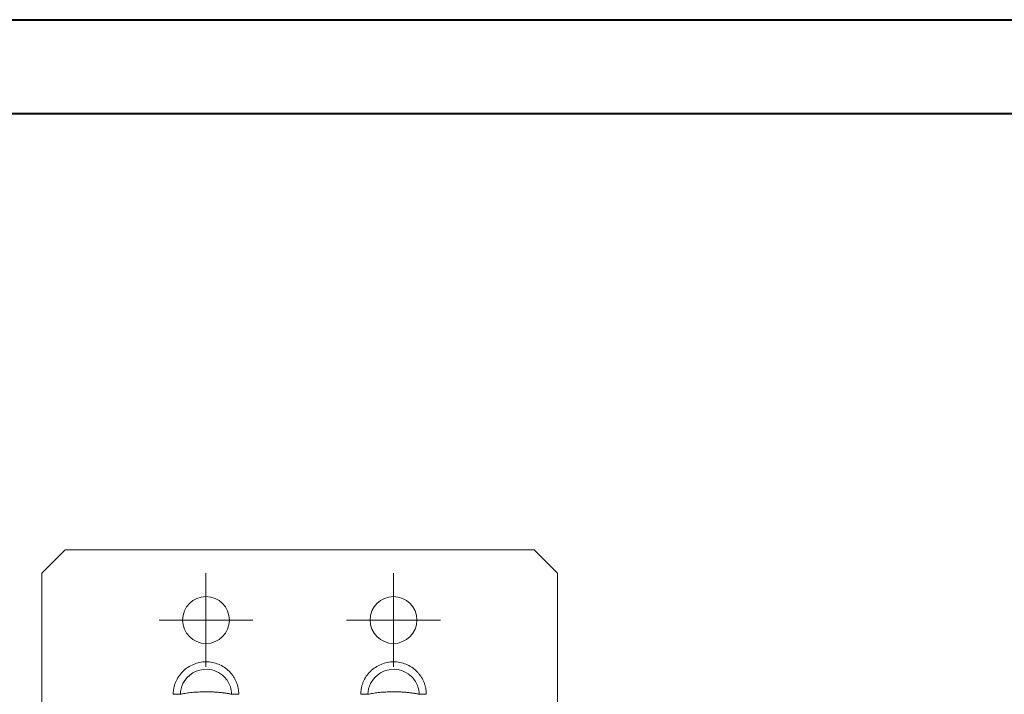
# Model space of a CAD drawing. Header units: millimetres. Extents: x 0 to 210, y 0 to 297.
# Tile 12 of 13: x 53 to 105, y 261 to 297. Entities that reach past the tile are written whole.
import ezdxf

# ---------------------------------------------------------------- set-up
doc = ezdxf.new("R2010")
doc.units = ezdxf.units.MM

# ---------------------------------------------------------------- blocks, each defined once
blk = doc.blocks.new('SW_CENTERMARKSYMBOL_16')
at = {"color": 0, "linetype": 'Continuous', "lineweight": 0}
for p, q in [((0, 1.25), (0, 2.5)), ((0, 0), (0, 1.25)), ((-1.25, 0), (-2.5, 0)), ((0, 0), (-1.25, 0)), ((0, 0), (0, -1.25)), ((0, 0), (1.25, 0)), ((1.25, 0), (2.5, 0)), ((0, -1.25), (0, -2.5))]:
    blk.add_line(p, q, dxfattribs=at)
blk = doc.blocks.new('SW_CENTERMARKSYMBOL_22')
at = {"color": 0, "linetype": 'Continuous', "lineweight": 0}
for p, q in [((0, 1.25), (0, 2.5)), ((0, 0), (0, 1.25)), ((-1.25, 0), (-2.5, 0)), ((0, 0), (-1.25, 0)), ((0, 0), (0, -1.25)), ((0, 0), (1.25, 0)), ((1.25, 0), (2.5, 0)), ((0, -1.25), (0, -2.5))]:
    blk.add_line(p, q, dxfattribs=at)

msp = doc.modelspace()

# ---------------------------------------------------------------- linework, layer by layer
at = {"color": 7, "linetype": 'Continuous', "lineweight": 40}
for p, q in [((0.079, 297.215), (210.079, 297.215)), ((10.079, 292.215), (205.079, 292.215))]:
    msp.add_line(p, q, dxfattribs=at)
at = {"color": 7, "linetype": 'Continuous', "lineweight": 15}
for p, q in [((53.762, 267.686), (55.012, 268.936)), ((55.012, 268.936), (80.012, 268.936)), ((80.012, 268.936), (81.262, 267.686)), ((53.762, 267.686), (53.762, 130.936)), ((81.262, 267.686), (81.262, 130.936))]:
    msp.add_line(p, q, dxfattribs=at)
for centre in [(62.512, 265.186), (72.512, 265.186)]:
    msp.add_circle(centre, 1.25, dxfattribs=at)
for points, knots in [([(60.765, 261.224), (60.766, 261.253), (60.767, 261.309), (60.773, 261.394), (60.784, 261.479), (60.804, 261.591), (60.839, 261.73), (60.915, 261.942), (61.051, 262.193), (61.273, 262.453), (61.54, 262.669), (61.843, 262.831), (62.171, 262.935), (62.513, 262.972), (62.854, 262.937), (63.183, 262.837), (63.486, 262.677), (63.709, 262.497), (63.863, 262.328), (63.966, 262.191), (64.055, 262.044), (64.129, 261.89), (64.187, 261.729), (64.229, 261.564), (64.255, 261.395), (64.258, 261.281), (64.26, 261.224)], [0, 0, 0, 0, 0.015558, 0.031135, 0.046768, 0.062496, 0.093799, 0.125045, 0.186708, 0.249382, 0.311688, 0.374289, 0.437411, 0.499275, 0.561957, 0.624546, 0.687103, 0.749679, 0.780928, 0.812381, 0.843709, 0.875023, 0.906415, 0.937501, 0.968592, 1, 1, 1, 1]), ([(61.145, 261.224), (61.149, 261.422), (61.198, 261.62), (61.518, 262.267), (62.041, 262.58), (62.909, 262.544), (63.241, 262.399), (63.632, 262.006), (63.747, 261.82), (63.854, 261.49), (63.877, 261.357), (63.88, 261.224)], [-1.088547, -1.088547, -1.088547, -1.088547, -0.936031, -0.936031, -0.529703, -0.529703, -0.266904, -0.266904, -0.102656, -0.102656, 0, 0, 0, 0]), ([(70.765, 261.224), (70.766, 261.253), (70.767, 261.309), (70.773, 261.394), (70.784, 261.479), (70.804, 261.591), (70.839, 261.73), (70.915, 261.942), (71.051, 262.193), (71.273, 262.453), (71.54, 262.669), (71.843, 262.831), (72.171, 262.935), (72.513, 262.972), (72.854, 262.937), (73.183, 262.837), (73.486, 262.677), (73.709, 262.497), (73.863, 262.328), (73.966, 262.191), (74.055, 262.044), (74.129, 261.89), (74.187, 261.729), (74.229, 261.564), (74.255, 261.395), (74.258, 261.281), (74.26, 261.224)], [0, 0, 0, 0, 0.015558, 0.031135, 0.046768, 0.062496, 0.093799, 0.125045, 0.186708, 0.249382, 0.311688, 0.374289, 0.437411, 0.499275, 0.561957, 0.624546, 0.687103, 0.749679, 0.780928, 0.812381, 0.843709, 0.875023, 0.906415, 0.937501, 0.968592, 1, 1, 1, 1]), ([(71.145, 261.224), (71.149, 261.422), (71.198, 261.62), (71.518, 262.267), (72.041, 262.58), (72.909, 262.544), (73.241, 262.399), (73.632, 262.006), (73.747, 261.82), (73.854, 261.49), (73.877, 261.357), (73.88, 261.224)], [-1.088547, -1.088547, -1.088547, -1.088547, -0.936031, -0.936031, -0.529703, -0.529703, -0.266904, -0.266904, -0.102656, -0.102656, 0, 0, 0, 0]), ([(63.88, 261.224), (63.859, 261.229), (63.818, 261.24), (63.75, 261.254), (63.68, 261.267), (63.608, 261.28), (63.532, 261.291), (63.454, 261.302), (63.375, 261.312), (63.293, 261.321), (63.209, 261.328), (63.125, 261.335), (63.039, 261.341), (62.952, 261.346), (62.865, 261.351), (62.777, 261.354), (62.689, 261.356), (62.6, 261.358), (62.486, 261.358), (62.346, 261.357), (62.179, 261.352), (62.014, 261.344), (61.852, 261.332), (61.694, 261.317), (61.543, 261.299), (61.399, 261.277), (61.264, 261.253), (61.185, 261.234), (61.145, 261.224)], [0, 0, 0, 0, 0.030784, 0.061385, 0.091803, 0.122043, 0.152106, 0.181996, 0.211714, 0.241263, 0.270646, 0.299866, 0.328925, 0.357827, 0.386573, 0.415168, 0.443614, 0.471914, 0.500071, 0.55336, 0.607169, 0.661517, 0.716425, 0.771912, 0.827995, 0.884692, 0.942022, 1, 1, 1, 1]), ([(64.26, 261.224), (64.188, 261.224), (64.116, 261.224), (63.986, 261.224), (63.927, 261.224), (63.88, 261.224)], [0, 0, 0, 0, 0.5, 0.5, 1, 1, 1, 1]), ([(73.88, 261.224), (73.859, 261.229), (73.818, 261.24), (73.75, 261.254), (73.68, 261.267), (73.608, 261.28), (73.532, 261.291), (73.454, 261.302), (73.375, 261.312), (73.293, 261.321), (73.209, 261.328), (73.125, 261.335), (73.039, 261.341), (72.952, 261.346), (72.865, 261.351), (72.777, 261.354), (72.689, 261.356), (72.6, 261.358), (72.486, 261.358), (72.346, 261.357), (72.179, 261.352), (72.014, 261.344), (71.852, 261.332), (71.694, 261.317), (71.543, 261.299), (71.399, 261.277), (71.264, 261.253), (71.185, 261.234), (71.145, 261.224)], [0, 0, 0, 0, 0.030784, 0.061385, 0.091803, 0.122043, 0.152106, 0.181996, 0.211714, 0.241263, 0.270646, 0.299866, 0.328925, 0.357827, 0.386573, 0.415168, 0.443614, 0.471914, 0.500071, 0.55336, 0.607169, 0.661517, 0.716425, 0.771912, 0.827995, 0.884692, 0.942022, 1, 1, 1, 1]), ([(74.26, 261.224), (74.188, 261.224), (74.116, 261.224), (73.986, 261.224), (73.927, 261.224), (73.88, 261.224)], [0, 0, 0, 0, 0.5, 0.5, 1, 1, 1, 1])]:
    msp.add_open_spline(points, degree=3, knots=knots, dxfattribs=at)
for points in [[(60.765, 261.224), (60.837, 261.224), (60.981, 261.224), (61.098, 261.224), (61.145, 261.224)], [(70.765, 261.224), (70.837, 261.224), (70.981, 261.224), (71.098, 261.224), (71.145, 261.224)]]:
    msp.add_open_spline(points, degree=3, dxfattribs=at)

# ---------------------------------------------------------------- block references
at = {"color": 7, "linetype": 'Continuous', "lineweight": 0}
for name, p in [('SW_CENTERMARKSYMBOL_22', (62.512, 265.186)), ('SW_CENTERMARKSYMBOL_16', (72.512, 265.186))]:
    msp.add_blockref(name, p, dxfattribs=at)

doc.saveas('drawing.dxf')
